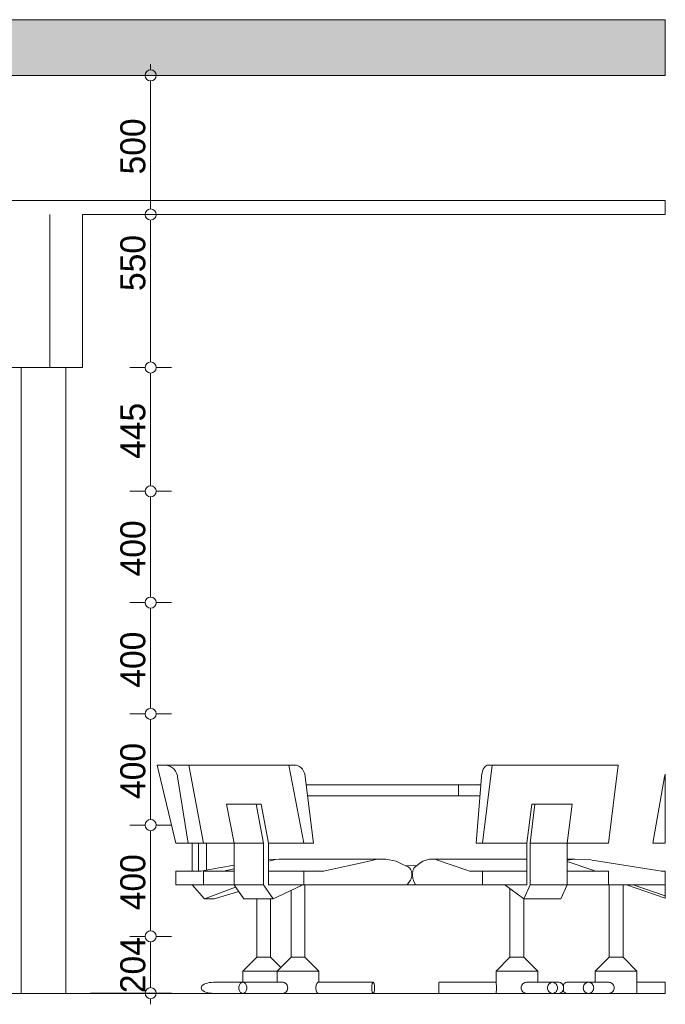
# Model space of a CAD drawing. Header units: millimetres. Extents: x -64206 to 10882, y -2915 to 43929.
# Tile 3 of 6: x -55668 to -53346, y -2196 to 1343. Entities that reach past the tile are written whole.
import ezdxf

# ---------------------------------------------------------------- set-up
doc = ezdxf.new("R2010")
doc.units = ezdxf.units.MM
doc.header["$LTSCALE"] = 50
doc.linetypes.add('B0704', pattern=[7.5, 5, -2.5])
for name, color, linetype in [('doorsnede C-C_6_ 00  Bestaand uit pl gr', 7, 'Continuous'), ('doorsnede C-C_6_ 00  Bestaand uit pl gr Doorsnede-arcering', 7, 'Continuous'), ('doorsnede C-C_6_ 22 C Binnenwanden', 7, 'Continuous'), ('doorsnede C-C_6_ 45 Plafond', 7, 'Continuous'), ('doorsnede C-C_6_ 45 Plafond.BST', 7, 'Continuous'), ('doorsnede C-C_6_ 82 Interieur', 7, 'Continuous'), ('doorsnede C-C_6_ T Maatvoering 1_ 50', 7, 'Continuous')]:
    doc.layers.add(name, color=color, linetype=linetype)
doc.styles.add('GENERATED_STYLE_1', font='swiss.ttf', dxfattribs={"width": 0.96})

msp = doc.modelspace()

# ---------------------------------------------------------------- hatches: boundary and pattern name
at = {"layer": 'doorsnede C-C_6_ 00  Bestaand uit pl gr Doorsnede-arcering', "linetype": 'Continuous', "lineweight": 0}
msp.add_hatch(color=251, dxfattribs=at).paths.add_polyline_path([(-53346.3, 1342.7), (-63577, 1342.7), (-63577, 1142.7), (-53346.3, 1142.7)], flags=0)

# ---------------------------------------------------------------- linework, layer by layer
at = {"layer": 'doorsnede C-C_6_ 00  Bestaand uit pl gr', "color": 2, "linetype": 'Continuous', "lineweight": 0}
for p, q in [((-63201.8, 1342.7), (-53346.3, 1342.7)), ((-53346.3, 1142.7), (-53346.3, 1342.7)), ((-57735.5, 1142.7), (-53346.3, 1142.7)), ((-63201.8, -2157.3), (-53346.3, -2157.3)), ((-63201.8, -2157.3), (-53346.3, -2157.3))]:
    msp.add_line(p, q, dxfattribs=at)
at = {"layer": 'doorsnede C-C_6_ 22 C Binnenwanden', "color": 251, "linetype": 'Continuous', "lineweight": 0}
for p, q in [((-55663.6, -2157.3), (-55663.6, 92.7)), ((-55502.4, 92.7), (-55502.4, -2157.3))]:
    msp.add_line(p, q, dxfattribs=at)
at = {"layer": 'doorsnede C-C_6_ 45 Plafond', "color": 2, "linetype": 'Continuous', "lineweight": 0}
for p, q in [((-55559.5, 92.7), (-55559.5, 642.7)), ((-55559.4, 92.7), (-55559.4, 642.7)), ((-55442.7, 92.7), (-55442.7, 642.7)), ((-61628.8, 92.7), (-55559.5, 92.7)), ((-55559.4, 92.7), (-55442.7, 92.7))]:
    msp.add_line(p, q, dxfattribs=at)
at = {"layer": 'doorsnede C-C_6_ 45 Plafond.BST', "color": 2, "linetype": 'Continuous', "lineweight": 0}
for p, q in [((-63201.8, 692.7), (-53398.9, 692.7)), ((-53398.9, 692.7), (-53346.3, 692.7)), ((-53346.3, 642.7), (-53346.3, 692.7)), ((-55442.7, 642.7), (-53398.9, 642.7)), ((-53398.9, 642.7), (-53346.3, 642.7))]:
    msp.add_line(p, q, dxfattribs=at)
at = {"layer": 'doorsnede C-C_6_ 82 Interieur', "color": 251, "linetype": 'Continuous', "lineweight": 0}
for p, q in [((-54160.1, 1343.1), (-54159.9, 1342.7)), ((-53955.3, 1343.1), (-53955.2, 1342.7)), ((-53346.3, 1342.7), (-53346.3, 1343.1)), ((-55173.9, -1337.3), (-55107.1, -1617.3)), ((-55173.5, -1337.3), (-55173.9, -1337.3)), ((-55144.4, -1337.3), (-55173.5, -1337.3)), ((-55140.6, -1337.2), (-55144.4, -1337.3)), ((-55132.9, -1338.7), (-55140.6, -1337.2)), ((-55140.6, -1337.2), (-55060, -1337.2)), ((-55125.6, -1341.7), (-55132.9, -1338.7)), ((-55118.8, -1346.1), (-55125.6, -1341.7)), ((-55060, -1337.3), (-55006.8, -1617.3)), ((-54975.6, -1337.3), (-55060, -1337.3)), ((-55038.6, -1337.3), (-55038.7, -1337.2)), ((-55033.5, -1337.2), (-55036.5, -1337.3)), ((-54699.9, -1337.3), (-54975.6, -1337.3)), ((-54699.9, -1337.3), (-54646.8, -1617.3)), ((-54699.5, -1337.3), (-54699.9, -1337.3)), ((-54676.4, -1337.3), (-54699.5, -1337.3)), ((-54673.4, -1337.2), (-54676.4, -1337.3)), ((-54667.3, -1338.7), (-54673.4, -1337.2)), ((-54661.5, -1341.7), (-54667.3, -1338.7)), ((-54656.1, -1346.1), (-54661.5, -1341.7)), ((-53969.5, -1337.3), (-54003.9, -1617.3)), ((-53997.8, -1346.1), (-53994.3, -1341.7)), ((-53994.3, -1341.7), (-53990.6, -1338.7)), ((-53990.6, -1338.7), (-53986.6, -1337.2)), ((-53986.6, -1337.2), (-53984.7, -1337.3)), ((-53984.7, -1337.3), (-53969.7, -1337.3)), ((-53969.7, -1337.3), (-53969.5, -1337.3)), ((-53516.2, -1337.3), (-53969.5, -1337.3)), ((-53516.2, -1337.3), (-53550.5, -1617.3)), ((-53533.3, -1337.2), (-53531.3, -1337.3)), ((-55112.8, -1351.7), (-55118.8, -1346.1)), ((-55107.8, -1358.4), (-55112.8, -1351.7)), ((-55103.9, -1365.9), (-55107.8, -1358.4)), ((-55101.2, -1374.2), (-55103.9, -1365.9)), ((-55100.5, -1378.5), (-55101.2, -1374.2)), ((-55062.5, -1617.3), (-55100.5, -1378.5)), ((-54651.3, -1351.7), (-54656.1, -1346.1)), ((-54647.3, -1358.4), (-54651.3, -1351.7)), ((-54644.2, -1365.9), (-54647.3, -1358.4)), ((-54642.1, -1374.2), (-54644.2, -1365.9)), ((-54641.6, -1378.5), (-54642.1, -1374.2)), ((-54611.4, -1617.3), (-54641.6, -1378.5)), ((-54026.8, -1617.3), (-54007.2, -1378.5)), ((-54007.2, -1378.5), (-54006.9, -1374.2)), ((-54006.9, -1374.2), (-54005.5, -1365.9)), ((-54005.5, -1365.9), (-54003.5, -1358.4)), ((-54003.5, -1358.4), (-54000.9, -1351.7)), ((-54000.9, -1351.7), (-53997.8, -1346.1)), ((-53391.1, -1617.3), (-53349, -1378.5)), ((-53349, -1378.5), (-53348.2, -1374.2)), ((-53348.2, -1374.2), (-53346.3, -1368.9)), ((-53346.3, -1374.2), (-53346.3, -1368.9)), ((-53346.3, -1378.5), (-53346.3, -1374.2)), ((-53346.3, -1617.3), (-53346.3, -1378.5)), ((-54637.9, -1407.3), (-54635.5, -1407.3)), ((-54635.5, -1407.3), (-54579, -1407.3)), ((-54579, -1407.3), (-54515.9, -1407.3)), ((-54515.9, -1407.3), (-54447.2, -1407.3)), ((-54447.2, -1407.3), (-54374.1, -1407.3)), ((-54374.1, -1407.3), (-54297.8, -1407.3)), ((-54297.8, -1407.3), (-54290.5, -1407.3)), ((-54290.5, -1407.3), (-54219.7, -1407.3)), ((-54219.7, -1407.3), (-54141, -1407.3)), ((-54141, -1407.3), (-54093.9, -1407.3)), ((-54093.9, -1407.3), (-54090.3, -1407.3)), ((-54090.3, -1407.3), (-54051.5, -1407.3)), ((-54090.3, -1447.3), (-54090.3, -1407.3)), ((-54051.5, -1407.3), (-54009.6, -1407.3)), ((-54632.9, -1447.3), (-54579, -1447.3)), ((-54579, -1447.3), (-54515.9, -1447.3)), ((-54515.9, -1447.3), (-54447.2, -1447.3)), ((-54447.2, -1447.3), (-54374.1, -1447.3)), ((-54374.1, -1447.3), (-54297.8, -1447.3)), ((-54297.8, -1447.3), (-54290.5, -1447.3)), ((-54290.5, -1447.3), (-54219.7, -1447.3)), ((-54219.7, -1447.3), (-54141, -1447.3)), ((-54141, -1447.3), (-54093.9, -1447.3)), ((-54093.9, -1447.3), (-54090.3, -1447.3)), ((-54090.3, -1447.3), (-54051.5, -1447.3)), ((-54051.5, -1447.3), (-54012.9, -1447.3)), ((-54924, -1477.3), (-54897.5, -1617.3)), ((-54818.1, -1477.3), (-54924, -1477.3)), ((-54800.4, -1477.3), (-54818.1, -1477.3)), ((-54818.1, -1477.3), (-54791.6, -1617.3)), ((-54773.9, -1617.3), (-54800.4, -1477.3)), ((-53843.9, -1617.3), (-53826.7, -1477.3)), ((-53815.2, -1477.3), (-53832.4, -1617.3)), ((-53826.7, -1477.3), (-53815.2, -1477.3)), ((-53681.9, -1477.3), (-53815.2, -1477.3)), ((-53681.9, -1477.3), (-53699.1, -1617.3)), ((-55107.1, -1617.3), (-55062.5, -1617.3)), ((-55062.5, -1617.3), (-55006.8, -1617.3)), ((-55047.6, -1617.3), (-55047.6, -1717.3)), ((-55025.4, -1717.3), (-55025.4, -1617.3)), ((-54897.5, -1617.3), (-55006.8, -1617.3)), ((-54996.5, -1713.5), (-54996.5, -1617.3)), ((-54897.5, -1617.3), (-54897.5, -1767.3)), ((-54791.6, -1617.3), (-54897.5, -1617.3)), ((-54791.6, -1617.3), (-54791.6, -1767.3)), ((-54646.8, -1617.3), (-54773.9, -1617.3)), ((-54773.9, -1767.3), (-54773.9, -1617.3)), ((-54646.8, -1617.3), (-54611.4, -1617.3)), ((-54003.9, -1617.3), (-54026.8, -1617.3)), ((-53843.9, -1617.3), (-54003.9, -1617.3)), ((-53843.9, -1767.3), (-53843.9, -1617.3)), ((-53832.4, -1617.3), (-53832.4, -1767.3)), ((-53699.1, -1617.3), (-53832.4, -1617.3)), ((-53550.5, -1617.3), (-53699.1, -1617.3)), ((-53699.1, -1617.3), (-53699.1, -1767.3)), ((-53391.1, -1617.3), (-53346.3, -1617.3)), ((-54897.5, -1696.4), (-55004.5, -1714.9)), ((-54735.6, -1674.2), (-54773.9, -1675.4)), ((-54756.6, -1678.3), (-54773.9, -1682)), ((-54748.7, -1675.6), (-54756.6, -1678.3)), ((-54711.5, -1674.2), (-54748.7, -1675.6)), ((-54731, -1674.9), (-54735.6, -1674.2)), ((-54735.6, -1674.2), (-54711.5, -1674.2)), ((-54351.5, -1674.2), (-54711.5, -1674.2)), ((-54422.4, -1683.9), (-54565.2, -1714.9)), ((-54396.6, -1678.3), (-54422.4, -1683.9)), ((-54388.6, -1675.6), (-54396.6, -1678.3)), ((-54351.5, -1674.2), (-54388.6, -1675.6)), ((-54314.7, -1681.9), (-54351.5, -1674.2)), ((-54297.1, -1690.2), (-54314.7, -1681.9)), ((-54272.2, -1701.9), (-54297.1, -1690.2)), ((-54239.4, -1696.9), (-54278.4, -1699)), ((-54246.2, -1701.9), (-54230.1, -1690.2)), ((-54230.1, -1690.2), (-54218.7, -1681.9)), ((-54218.7, -1681.9), (-54194.9, -1674.2)), ((-54194.9, -1674.2), (-54171.1, -1675.6)), ((-53843.9, -1674.2), (-54194.9, -1674.2)), ((-54171.1, -1675.6), (-54170.8, -1675.6)), ((-54170.8, -1675.6), (-54165.7, -1678.3)), ((-54165.7, -1678.3), (-54056.6, -1714.9)), ((-53699.1, -1678.2), (-53672, -1674.2)), ((-53699.1, -1674.2), (-53672, -1674.2)), ((-53699.1, -1682.8), (-53603.3, -1714.9)), ((-53672, -1674.2), (-53620.2, -1675.6)), ((-53620.2, -1675.6), (-53609.2, -1678.3)), ((-53609.2, -1678.3), (-53374, -1714.9)), ((-55031.6, -1717.3), (-55107.1, -1717.3)), ((-55107.1, -1717.3), (-55107.1, -1767.3)), ((-55016, -1717.3), (-55031.6, -1717.3)), ((-55004.5, -1714.9), (-55016, -1717.3)), ((-55006.8, -1717.3), (-55006.8, -1767.3)), ((-54897.5, -1717.3), (-55006.8, -1717.3)), ((-54925.3, -1714.9), (-54934.5, -1717.3)), ((-54897.5, -1708.9), (-54925.3, -1714.9)), ((-54646.8, -1717.3), (-54773.9, -1717.3)), ((-54586.8, -1717.3), (-54646.8, -1717.3)), ((-54646.8, -1717.3), (-54646.8, -1767.3)), ((-54574.4, -1717.3), (-54586.8, -1717.3)), ((-54565.2, -1714.9), (-54574.4, -1717.3)), ((-54271.6, -1702.1), (-54272.2, -1701.9)), ((-54268.2, -1704.3), (-54271.6, -1702.1)), ((-54265.2, -1707.3), (-54268.2, -1704.3)), ((-54262.5, -1711), (-54265.2, -1707.3)), ((-54260.4, -1715.3), (-54262.5, -1711)), ((-54258.8, -1720.1), (-54260.4, -1715.3)), ((-54257.9, -1725.1), (-54258.8, -1720.1)), ((-54257.6, -1730.4), (-54257.9, -1725.1)), ((-54257.9, -1735.6), (-54257.6, -1730.4)), ((-54255.6, -1730.4), (-54255.4, -1725.1)), ((-54255.4, -1735.6), (-54255.6, -1730.4)), ((-54255.4, -1725.1), (-54254.8, -1720.1)), ((-54254.8, -1720.1), (-54253.8, -1715.3)), ((-54253.8, -1715.3), (-54252.4, -1711)), ((-54252.4, -1711), (-54250.7, -1707.3)), ((-54250.7, -1707.3), (-54248.7, -1704.3)), ((-54248.7, -1704.3), (-54246.5, -1702.1)), ((-54246.5, -1702.1), (-54246.2, -1701.9)), ((-54056.6, -1714.9), (-54050.7, -1717.3)), ((-54050.7, -1717.3), (-54042.7, -1717.3)), ((-54042.7, -1717.3), (-54003.9, -1717.3)), ((-54003.9, -1717.3), (-54003.9, -1767.3)), ((-53843.8, -1717.3), (-54003.9, -1717.3)), ((-53550.5, -1717.3), (-53699.1, -1717.3)), ((-53603.3, -1714.9), (-53597.3, -1717.3)), ((-53550.5, -1717.3), (-53550.5, -1767.3)), ((-53374, -1714.9), (-53361.3, -1717.3)), ((-53361.3, -1717.3), (-53346.3, -1717.3)), ((-53346.3, -1767.3), (-53346.3, -1717.3)), ((-55107.1, -1767.3), (-55006.8, -1767.3)), ((-55047.6, -1767.3), (-55003.1, -1817.3)), ((-54897.5, -1767.3), (-55006.8, -1767.3)), ((-54897.5, -1767.3), (-54889.9, -1778)), ((-54791.6, -1767.3), (-54897.5, -1767.3)), ((-54791.6, -1767.3), (-54756.1, -1817.3)), ((-54646.8, -1767.3), (-54773.9, -1767.3)), ((-54677.4, -1780.2), (-54649.9, -1767.3)), ((-54646.8, -1767.3), (-54422.4, -1767.3)), ((-54642.6, -2027.3), (-54642.6, -1767.3)), ((-54422.4, -1767.3), (-54275, -1767.3)), ((-54275, -1767.3), (-54263.9, -1751.6)), ((-54275, -1767.3), (-54244.4, -1767.3)), ((-54263.9, -1751.6), (-54262.5, -1749.7)), ((-54262.5, -1749.7), (-54260.4, -1745.4)), ((-54260.4, -1745.4), (-54258.8, -1740.7)), ((-54258.8, -1740.7), (-54257.9, -1735.6)), ((-54254.8, -1740.7), (-54255.4, -1735.6)), ((-54253.8, -1745.4), (-54254.8, -1740.7)), ((-54252.4, -1749.7), (-54253.8, -1745.4)), ((-54251.5, -1751.6), (-54252.4, -1749.7)), ((-54244.4, -1767.3), (-54251.5, -1751.6)), ((-54171.1, -1767.3), (-54244.4, -1767.3)), ((-54003.9, -1767.3), (-54171.1, -1767.3)), ((-53843.9, -1767.3), (-54003.9, -1767.3)), ((-53855.3, -1817.3), (-53924, -1767.3)), ((-53832.4, -1767.3), (-53855.3, -1817.3)), ((-53699.1, -1767.3), (-53832.4, -1767.3)), ((-53699.1, -1767.3), (-53722, -1817.3)), ((-53550.5, -1767.3), (-53699.1, -1767.3)), ((-53346.3, -1767.3), (-53550.5, -1767.3)), ((-53548.2, -2027.3), (-53548.2, -1767.3)), ((-53498.2, -2027.3), (-53498.2, -1767.3)), ((-53346.3, -1814.3), (-53485.8, -1767.3)), ((-53346.3, -1806.3), (-53461.8, -1767.3)), ((-53346.3, -1806.3), (-53346.3, -1767.3)), ((-55003.1, -1817.3), (-54891.6, -1775.5)), ((-54968.4, -1817.3), (-54880.5, -1791.1)), ((-54889.9, -1778), (-54862.1, -1817.3)), ((-54756.1, -1817.3), (-54677.4, -1780.2)), ((-54692.4, -2027.3), (-54692.4, -1787.2)), ((-53905.2, -2027.3), (-53905.2, -1780.9)), ((-55003.1, -1817.3), (-54968.4, -1817.3)), ((-54834.4, -1817.3), (-54862.1, -1817.3)), ((-54756.1, -1817.3), (-54834.4, -1817.3)), ((-54815.8, -2027.3), (-54815.8, -1817.3)), ((-54765.9, -2027.3), (-54765.9, -1817.3)), ((-53855.3, -2027.3), (-53855.3, -1817.3)), ((-53722, -1817.3), (-53855.3, -1817.3)), ((-53346.3, -1814.3), (-53346.3, -1806.3)), ((-54865.7, -2077.3), (-54815.8, -2027.3)), ((-54815.2, -2027.3), (-54815.8, -2027.3)), ((-54813.8, -2027.3), (-54815.2, -2027.3)), ((-54811.8, -2027.3), (-54813.8, -2027.3)), ((-54809.1, -2027.3), (-54811.8, -2027.3)), ((-54805.9, -2027.3), (-54809.1, -2027.3)), ((-54802.2, -2027.3), (-54805.9, -2027.3)), ((-54798.1, -2027.3), (-54802.2, -2027.3)), ((-54793.9, -2027.3), (-54798.1, -2027.3)), ((-54789.5, -2027.3), (-54793.9, -2027.3)), ((-54785.2, -2027.3), (-54789.5, -2027.3)), ((-54781.1, -2027.3), (-54785.2, -2027.3)), ((-54777.2, -2027.3), (-54781.1, -2027.3)), ((-54773.8, -2027.3), (-54777.2, -2027.3)), ((-54770.9, -2027.3), (-54773.8, -2027.3)), ((-54768.6, -2027.3), (-54770.9, -2027.3)), ((-54766.9, -2027.3), (-54768.6, -2027.3)), ((-54766, -2027.3), (-54766.9, -2027.3)), ((-54765.9, -2027.3), (-54766, -2027.3)), ((-54729.1, -2064.1), (-54765.9, -2027.3)), ((-54742.2, -2077.3), (-54692.4, -2027.3)), ((-54691.6, -2027.3), (-54692.4, -2027.3)), ((-54690.1, -2027.3), (-54691.6, -2027.3)), ((-54688, -2027.3), (-54690.1, -2027.3)), ((-54685.2, -2027.3), (-54688, -2027.3)), ((-54681.8, -2027.3), (-54685.2, -2027.3)), ((-54678.1, -2027.3), (-54681.8, -2027.3)), ((-54674, -2027.3), (-54678.1, -2027.3)), ((-54669.7, -2027.3), (-54674, -2027.3)), ((-54665.3, -2027.3), (-54669.7, -2027.3)), ((-54661, -2027.3), (-54665.3, -2027.3)), ((-54656.9, -2027.3), (-54661, -2027.3)), ((-54653.2, -2027.3), (-54656.9, -2027.3)), ((-54649.8, -2027.3), (-54653.2, -2027.3)), ((-54647, -2027.3), (-54649.8, -2027.3)), ((-54644.8, -2027.3), (-54647, -2027.3)), ((-54643.3, -2027.3), (-54644.8, -2027.3)), ((-54642.6, -2027.3), (-54643.3, -2027.3)), ((-54592.7, -2077.3), (-54642.6, -2027.3)), ((-53955.2, -2077.3), (-53905.2, -2027.3)), ((-53905.1, -2027.3), (-53905.2, -2027.3)), ((-53904.1, -2027.3), (-53905.1, -2027.3)), ((-53902.5, -2027.3), (-53904.1, -2027.3)), ((-53900.2, -2027.3), (-53902.5, -2027.3)), ((-53897.2, -2027.3), (-53900.2, -2027.3)), ((-53893.8, -2027.3), (-53897.2, -2027.3)), ((-53889.9, -2027.3), (-53893.8, -2027.3)), ((-53885.8, -2027.3), (-53889.9, -2027.3)), ((-53881.5, -2027.3), (-53885.8, -2027.3)), ((-53877.1, -2027.3), (-53881.5, -2027.3)), ((-53872.8, -2027.3), (-53877.1, -2027.3)), ((-53868.8, -2027.3), (-53872.8, -2027.3)), ((-53865.1, -2027.3), (-53868.8, -2027.3)), ((-53861.9, -2027.3), (-53865.1, -2027.3)), ((-53859.2, -2027.3), (-53861.9, -2027.3)), ((-53857.2, -2027.3), (-53859.2, -2027.3)), ((-53855.9, -2027.3), (-53857.2, -2027.3)), ((-53855.3, -2027.3), (-53855.9, -2027.3)), ((-53805.3, -2077.3), (-53855.3, -2027.3)), ((-53598.2, -2077.3), (-53548.2, -2027.3)), ((-53547.8, -2027.3), (-53548.2, -2027.3)), ((-53546.8, -2027.3), (-53547.8, -2027.3)), ((-53545, -2027.3), (-53546.8, -2027.3)), ((-53542.5, -2027.3), (-53545, -2027.3)), ((-53539.5, -2027.3), (-53542.5, -2027.3)), ((-53536, -2027.3), (-53539.5, -2027.3)), ((-53532.1, -2027.3), (-53536, -2027.3)), ((-53527.9, -2027.3), (-53532.1, -2027.3)), ((-53523.5, -2027.3), (-53527.9, -2027.3)), ((-53519.2, -2027.3), (-53523.5, -2027.3)), ((-53515, -2027.3), (-53519.2, -2027.3)), ((-53511, -2027.3), (-53515, -2027.3)), ((-53507.4, -2027.3), (-53511, -2027.3)), ((-53504.2, -2027.3), (-53507.4, -2027.3)), ((-53501.7, -2027.3), (-53504.2, -2027.3)), ((-53499.8, -2027.3), (-53501.7, -2027.3)), ((-53498.6, -2027.3), (-53499.8, -2027.3)), ((-53498.2, -2027.3), (-53498.6, -2027.3)), ((-53448.2, -2077.3), (-53498.2, -2027.3)), ((-54863.9, -2077.3), (-54865.7, -2077.3)), ((-54865.7, -2117.3), (-54865.7, -2077.3)), ((-54859.9, -2077.3), (-54863.9, -2077.3)), ((-54853.7, -2077.3), (-54859.9, -2077.3)), ((-54845.7, -2077.3), (-54853.7, -2077.3)), ((-54836, -2077.3), (-54845.7, -2077.3)), ((-54824.9, -2077.3), (-54836, -2077.3)), ((-54812.8, -2077.3), (-54824.9, -2077.3)), ((-54800, -2077.3), (-54812.8, -2077.3)), ((-54786.9, -2077.3), (-54800, -2077.3)), ((-54774, -2077.3), (-54786.9, -2077.3)), ((-54761.5, -2077.3), (-54774, -2077.3)), ((-54750, -2077.3), (-54761.5, -2077.3)), ((-54742.2, -2077.3), (-54750, -2077.3)), ((-54739.9, -2077.3), (-54742.2, -2077.3)), ((-54742.2, -2117.3), (-54742.2, -2077.3)), ((-54735.5, -2077.3), (-54739.9, -2077.3)), ((-54729, -2077.3), (-54735.5, -2077.3)), ((-54720.6, -2077.3), (-54729, -2077.3)), ((-54710.6, -2077.3), (-54720.6, -2077.3)), ((-54699.3, -2077.3), (-54710.6, -2077.3)), ((-54687, -2077.3), (-54699.3, -2077.3)), ((-54674.1, -2077.3), (-54687, -2077.3)), ((-54661, -2077.3), (-54674.1, -2077.3)), ((-54648.2, -2077.3), (-54661, -2077.3)), ((-54635.9, -2077.3), (-54648.2, -2077.3)), ((-54624.5, -2077.3), (-54635.9, -2077.3)), ((-54614.5, -2077.3), (-54624.5, -2077.3)), ((-54606.1, -2077.3), (-54614.5, -2077.3)), ((-54599.5, -2077.3), (-54606.1, -2077.3)), ((-54595, -2077.3), (-54599.5, -2077.3)), ((-54592.8, -2077.3), (-54595, -2077.3)), ((-54592.7, -2117.3), (-54592.7, -2077.3)), ((-53954.7, -2077.3), (-53955.2, -2077.3)), ((-53955.2, -2118.6), (-53955.2, -2077.3)), ((-53951.9, -2077.3), (-53954.7, -2077.3)), ((-53946.9, -2077.3), (-53951.9, -2077.3)), ((-53939.9, -2077.3), (-53946.9, -2077.3)), ((-53931.2, -2077.3), (-53939.9, -2077.3)), ((-53920.8, -2077.3), (-53931.2, -2077.3)), ((-53909.2, -2077.3), (-53920.8, -2077.3)), ((-53896.8, -2077.3), (-53909.2, -2077.3)), ((-53883.8, -2077.3), (-53896.8, -2077.3)), ((-53870.8, -2077.3), (-53883.8, -2077.3)), ((-53858, -2077.3), (-53870.8, -2077.3)), ((-53845.9, -2077.3), (-53858, -2077.3)), ((-53834.8, -2077.3), (-53845.9, -2077.3)), ((-53825.2, -2077.3), (-53834.8, -2077.3)), ((-53817.2, -2077.3), (-53825.2, -2077.3)), ((-53811.1, -2077.3), (-53817.2, -2077.3)), ((-53807.1, -2077.3), (-53811.1, -2077.3)), ((-53805.3, -2077.3), (-53807.1, -2077.3)), ((-53805.3, -2117.3), (-53805.3, -2077.3)), ((-53597.2, -2077.3), (-53598.2, -2077.3)), ((-53598.2, -2117.3), (-53598.2, -2077.3)), ((-53594, -2077.3), (-53597.2, -2077.3)), ((-53588.6, -2077.3), (-53594, -2077.3)), ((-53581.3, -2077.3), (-53588.6, -2077.3)), ((-53572.2, -2077.3), (-53581.3, -2077.3)), ((-53561.6, -2077.3), (-53572.2, -2077.3)), ((-53549.8, -2077.3), (-53561.6, -2077.3)), ((-53537.2, -2077.3), (-53549.8, -2077.3)), ((-53524.2, -2077.3), (-53537.2, -2077.3)), ((-53511.2, -2077.3), (-53524.2, -2077.3)), ((-53498.5, -2077.3), (-53511.2, -2077.3)), ((-53486.6, -2077.3), (-53498.5, -2077.3)), ((-53475.8, -2077.3), (-53486.6, -2077.3)), ((-53466.4, -2077.3), (-53475.8, -2077.3)), ((-53458.8, -2077.3), (-53466.4, -2077.3)), ((-53453.1, -2077.3), (-53458.8, -2077.3)), ((-53449.5, -2077.3), (-53453.1, -2077.3)), ((-53448.2, -2077.3), (-53449.5, -2077.3)), ((-53448.2, -2122.1), (-53448.2, -2077.3)), ((-54999.6, -2121.9), (-55005.1, -2124.4)), ((-54993.4, -2119.9), (-54999.6, -2121.9)), ((-54986.4, -2118.5), (-54993.4, -2119.9)), ((-54979, -2117.6), (-54986.4, -2118.5)), ((-54971.3, -2117.3), (-54979, -2117.6)), ((-54865.8, -2117.3), (-54971.3, -2117.3)), ((-54876.6, -2124.4), (-54874.8, -2121.9)), ((-54874.8, -2121.9), (-54872.8, -2119.9)), ((-54872.8, -2119.9), (-54870.6, -2118.5)), ((-54870.6, -2118.5), (-54868.2, -2117.6)), ((-54868.2, -2117.6), (-54865.8, -2117.3)), ((-54865.8, -2117.3), (-54863.3, -2117.6)), ((-54783.6, -2117.3), (-54865.8, -2117.3)), ((-54863.3, -2117.6), (-54860.9, -2118.5)), ((-54860.9, -2118.5), (-54858.7, -2119.9)), ((-54858.7, -2119.9), (-54856.7, -2121.9)), ((-54856.7, -2121.9), (-54854.9, -2124.4)), ((-54720.6, -2117.3), (-54783.6, -2117.3)), ((-54720.6, -2117.3), (-54718.1, -2117.6)), ((-54718.1, -2117.6), (-54715.5, -2118.5)), ((-54715.5, -2118.5), (-54713, -2119.9)), ((-54713, -2119.9), (-54710.7, -2121.9)), ((-54710.7, -2121.9), (-54708.6, -2124.4)), ((-54600.6, -2124.4), (-54599.5, -2121.9)), ((-54599.5, -2121.9), (-54598.3, -2119.9)), ((-54598.3, -2119.9), (-54597.1, -2118.5)), ((-54597.1, -2118.5), (-54596, -2117.6)), ((-54596, -2117.6), (-54595, -2117.3)), ((-54595, -2117.3), (-54397.1, -2117.3)), ((-54401.1, -2124.4), (-54400.5, -2121.9)), ((-54400.5, -2121.9), (-54399.7, -2119.9)), ((-54399.7, -2119.9), (-54398.9, -2118.5)), ((-54398.9, -2118.5), (-54398, -2117.6)), ((-54398, -2117.6), (-54397.1, -2117.3)), ((-54397.1, -2117.3), (-54396.2, -2117.6)), ((-54396.2, -2117.6), (-54395.3, -2118.5)), ((-54395.3, -2118.5), (-54394.5, -2119.9)), ((-54394.5, -2119.9), (-54393.8, -2121.9)), ((-54393.8, -2121.9), (-54393.1, -2124.4)), ((-54160.6, -2121.9), (-54160.7, -2124.4)), ((-54160.4, -2119.9), (-54160.6, -2121.9)), ((-54160.3, -2118.5), (-54160.4, -2119.9)), ((-54160.2, -2118.2), (-54160.3, -2118.5)), ((-54160.1, -2117.6), (-54160.2, -2118.2)), ((-54159.9, -2117.3), (-54160.1, -2117.6)), ((-54040.1, -2117.3), (-54159.9, -2117.3)), ((-53955.2, -2117.3), (-54040.1, -2117.3)), ((-53955.2, -2117.3), (-53955.3, -2117.6)), ((-53955.3, -2117.6), (-53955.2, -2118.5)), ((-53955.2, -2118.5), (-53955, -2119.9)), ((-53955, -2119.9), (-53954.7, -2121.9)), ((-53954.7, -2121.9), (-53954.7, -2122.1)), ((-53954.7, -2122.1), (-53954.3, -2124.4)), ((-53860.2, -2124.4), (-53857.8, -2121.9)), ((-53857.8, -2121.9), (-53855.1, -2119.9)), ((-53855.1, -2119.9), (-53852.1, -2118.5)), ((-53852.1, -2118.5), (-53849, -2117.6)), ((-53849, -2117.6), (-53845.9, -2117.3)), ((-53845.9, -2117.3), (-53752, -2117.3)), ((-53765.6, -2124.4), (-53763.4, -2121.9)), ((-53763.4, -2121.9), (-53760.9, -2119.9)), ((-53760.9, -2119.9), (-53758.1, -2118.5)), ((-53758.1, -2118.5), (-53755.1, -2117.6)), ((-53755.1, -2117.6), (-53752, -2117.3)), ((-53752, -2117.3), (-53728.9, -2117.3)), ((-53752, -2117.3), (-53748.9, -2117.6)), ((-53748.9, -2117.6), (-53745.9, -2118.5)), ((-53745.9, -2118.5), (-53743.1, -2119.9)), ((-53743.1, -2119.9), (-53740.6, -2121.9)), ((-53740.6, -2121.9), (-53738.4, -2124.4)), ((-53725.9, -2117.6), (-53728.9, -2117.3)), ((-53723.1, -2118.5), (-53725.9, -2117.6)), ((-53720.4, -2119.9), (-53723.1, -2118.5)), ((-53718, -2121.9), (-53720.4, -2119.9)), ((-53716, -2124.4), (-53718, -2121.9)), ((-53710, -2121.9), (-53711.9, -2124.4)), ((-53707.8, -2119.9), (-53710, -2121.9)), ((-53705.3, -2118.5), (-53707.8, -2119.9)), ((-53702.7, -2117.6), (-53705.3, -2118.5)), ((-53700, -2117.3), (-53702.7, -2117.6)), ((-53622.7, -2117.3), (-53700, -2117.3)), ((-53637, -2124.4), (-53634.7, -2121.9)), ((-53634.7, -2121.9), (-53632, -2119.9)), ((-53632, -2119.9), (-53629.1, -2118.5)), ((-53629.1, -2118.5), (-53625.9, -2117.6)), ((-53625.9, -2117.6), (-53622.7, -2117.3)), ((-53622.7, -2117.3), (-53619.5, -2117.6)), ((-53549.8, -2117.3), (-53622.7, -2117.3)), ((-53619.5, -2117.6), (-53616.3, -2118.5)), ((-53616.3, -2118.5), (-53613.4, -2119.9)), ((-53613.4, -2119.9), (-53610.7, -2121.9)), ((-53610.7, -2121.9), (-53608.4, -2124.4)), ((-53549.8, -2117.3), (-53546.5, -2117.6)), ((-53546.5, -2117.6), (-53543.3, -2118.5)), ((-53543.3, -2118.5), (-53540.2, -2119.9)), ((-53540.2, -2119.9), (-53537.4, -2121.9)), ((-53537.4, -2121.9), (-53534.9, -2124.4)), ((-53448.2, -2117.3), (-53346.3, -2117.3)), ((-53448.2, -2121.9), (-53448.2, -2121.7)), ((-53448.2, -2122.1), (-53448.2, -2121.9)), ((-53448.2, -2124.4), (-53448.2, -2122.1)), ((-53346.3, -2117.6), (-53346.3, -2117.3)), ((-53346.3, -2118.5), (-53346.3, -2117.6)), ((-53346.3, -2119.9), (-53346.3, -2118.5)), ((-53346.3, -2121.9), (-53346.3, -2119.9)), ((-53346.3, -2124.4), (-53346.3, -2121.9)), ((-55014.7, -2133.8), (-55015.4, -2137.3)), ((-55015.4, -2137.3), (-55014.7, -2140.7)), ((-55012.7, -2130.4), (-55014.7, -2133.8)), ((-55014.7, -2140.7), (-55012.7, -2144.1)), ((-55009.5, -2127.3), (-55012.7, -2130.4)), ((-55012.7, -2144.1), (-55009.5, -2147.3)), ((-55005.1, -2124.4), (-55009.5, -2127.3)), ((-55009.5, -2147.3), (-55005.1, -2150.1)), ((-55005.1, -2150.1), (-54999.6, -2152.6)), ((-54999.6, -2152.6), (-54993.4, -2154.6)), ((-54993.4, -2154.6), (-54986.4, -2156)), ((-54986.4, -2156), (-54979, -2156.9)), ((-54979, -2156.9), (-54971.3, -2157.3)), ((-54879.9, -2137.3), (-54879.7, -2133.8)), ((-54879.7, -2140.7), (-54879.9, -2137.3)), ((-54879.7, -2133.8), (-54879, -2130.4)), ((-54879, -2144.1), (-54879.7, -2140.7)), ((-54879, -2130.4), (-54878, -2127.3)), ((-54878, -2147.3), (-54879, -2144.1)), ((-54878, -2127.3), (-54876.6, -2124.4)), ((-54876.6, -2150.1), (-54878, -2147.3)), ((-54874.8, -2152.6), (-54876.6, -2150.1)), ((-54872.8, -2154.6), (-54874.8, -2152.6)), ((-54870.6, -2156), (-54872.8, -2154.6)), ((-54868.2, -2156.9), (-54870.6, -2156)), ((-54865.8, -2157.3), (-54868.2, -2156.9)), ((-54863.3, -2156.9), (-54865.8, -2157.3)), ((-54860.9, -2156), (-54863.3, -2156.9)), ((-54858.7, -2154.6), (-54860.9, -2156)), ((-54856.7, -2152.6), (-54858.7, -2154.6)), ((-54854.9, -2150.1), (-54856.7, -2152.6)), ((-54854.9, -2124.4), (-54853.5, -2127.3)), ((-54853.5, -2147.3), (-54854.9, -2150.1)), ((-54853.5, -2127.3), (-54852.5, -2130.4)), ((-54852.5, -2144.1), (-54853.5, -2147.3)), ((-54852.5, -2130.4), (-54851.9, -2133.8)), ((-54851.9, -2140.7), (-54852.5, -2144.1)), ((-54851.9, -2133.8), (-54851.6, -2137.3)), ((-54851.6, -2137.3), (-54851.9, -2140.7)), ((-54718.1, -2156.9), (-54720.6, -2157.3)), ((-54715.5, -2156), (-54718.1, -2156.9)), ((-54713, -2154.6), (-54715.5, -2156)), ((-54710.7, -2152.6), (-54713, -2154.6)), ((-54708.6, -2150.1), (-54710.7, -2152.6)), ((-54708.6, -2124.4), (-54706.9, -2127.3)), ((-54706.9, -2147.3), (-54708.6, -2150.1)), ((-54706.9, -2127.3), (-54705.6, -2130.4)), ((-54705.6, -2144.1), (-54706.9, -2147.3)), ((-54705.6, -2130.4), (-54704.8, -2133.8)), ((-54704.8, -2140.7), (-54705.6, -2144.1)), ((-54704.8, -2133.8), (-54704.5, -2137.3)), ((-54704.5, -2137.3), (-54704.8, -2140.7)), ((-54602.9, -2137.3), (-54602.7, -2133.8)), ((-54602.7, -2140.7), (-54602.9, -2137.3)), ((-54602.7, -2133.8), (-54602.2, -2130.4)), ((-54602.2, -2144.1), (-54602.7, -2140.7)), ((-54602.2, -2130.4), (-54601.5, -2127.3)), ((-54601.5, -2147.3), (-54602.2, -2144.1)), ((-54601.5, -2127.3), (-54600.6, -2124.4)), ((-54600.6, -2150.1), (-54601.5, -2147.3)), ((-54599.5, -2152.6), (-54600.6, -2150.1)), ((-54598.3, -2154.6), (-54599.5, -2152.6)), ((-54597.1, -2156), (-54598.3, -2154.6)), ((-54596, -2156.9), (-54597.1, -2156)), ((-54595, -2157.3), (-54596, -2156.9)), ((-54402.3, -2137.3), (-54402.2, -2133.8)), ((-54402.2, -2140.7), (-54402.3, -2137.3)), ((-54402.2, -2133.8), (-54402, -2130.4)), ((-54402, -2144.1), (-54402.2, -2140.7)), ((-54402, -2130.4), (-54401.6, -2127.3)), ((-54401.6, -2147.3), (-54402, -2144.1)), ((-54401.6, -2127.3), (-54401.1, -2124.4)), ((-54401.1, -2150.1), (-54401.6, -2147.3)), ((-54400.5, -2152.6), (-54401.1, -2150.1)), ((-54399.7, -2154.6), (-54400.5, -2152.6)), ((-54398.9, -2156), (-54399.7, -2154.6)), ((-54398, -2156.9), (-54398.9, -2156)), ((-54397.1, -2157.3), (-54398, -2156.9)), ((-54396.2, -2156.9), (-54397.1, -2157.3)), ((-54395.3, -2156), (-54396.2, -2156.9)), ((-54394.5, -2154.6), (-54395.3, -2156)), ((-54393.8, -2152.6), (-54394.5, -2154.6)), ((-54393.1, -2150.1), (-54393.8, -2152.6)), ((-54393.1, -2124.4), (-54392.6, -2127.3)), ((-54392.6, -2147.3), (-54393.1, -2150.1)), ((-54392.6, -2127.3), (-54392.2, -2130.4)), ((-54392.2, -2144.1), (-54392.6, -2147.3)), ((-54392.2, -2130.4), (-54392, -2133.8)), ((-54392, -2140.7), (-54392.2, -2144.1)), ((-54392, -2133.8), (-54391.9, -2137.3)), ((-54391.9, -2137.3), (-54392, -2140.7)), ((-54160.8, -2130.4), (-54160.9, -2133.8)), ((-54160.9, -2133.8), (-54160.9, -2137.3)), ((-54160.9, -2137.3), (-54160.9, -2140.7)), ((-54160.9, -2140.7), (-54160.8, -2144.1)), ((-54160.7, -2124.4), (-54160.8, -2127.3)), ((-54160.8, -2127.3), (-54160.8, -2130.4)), ((-54160.8, -2144.1), (-54160.8, -2147.3)), ((-54160.8, -2147.3), (-54160.7, -2150.1)), ((-54160.7, -2150.1), (-54160.6, -2152.6)), ((-54160.6, -2152.6), (-54160.4, -2154.6)), ((-54160.4, -2154.6), (-54160.3, -2156)), ((-54160.3, -2156), (-54160.2, -2156.3)), ((-54160.2, -2156.3), (-54160.1, -2156.9)), ((-54160.1, -2156.9), (-54159.9, -2157.3)), ((-53955.2, -2156), (-53955.3, -2156.9)), ((-53955.3, -2156.9), (-53955.2, -2157.3)), ((-53955, -2154.6), (-53955.2, -2156)), ((-53955.2, -2157.3), (-53955.2, -2155.9)), ((-53954.7, -2152.6), (-53955, -2154.6)), ((-53954.3, -2150.1), (-53954.7, -2152.4)), ((-53954.7, -2152.4), (-53954.7, -2152.6)), ((-53954.3, -2124.4), (-53954, -2127.3)), ((-53954, -2147.3), (-53954.3, -2150.1)), ((-53954, -2127.3), (-53953.7, -2130.4)), ((-53953.7, -2144.1), (-53954, -2147.3)), ((-53953.7, -2130.4), (-53953.5, -2133.8)), ((-53953.5, -2140.7), (-53953.7, -2144.1)), ((-53953.5, -2133.8), (-53953.4, -2137.3)), ((-53953.4, -2137.3), (-53953.5, -2140.7)), ((-53864.9, -2137.3), (-53864.6, -2133.8)), ((-53864.6, -2140.7), (-53864.9, -2137.3)), ((-53864.6, -2133.8), (-53863.7, -2130.4)), ((-53863.7, -2144.1), (-53864.6, -2140.7)), ((-53863.7, -2130.4), (-53862.2, -2127.3)), ((-53862.2, -2147.3), (-53863.7, -2144.1)), ((-53862.2, -2127.3), (-53860.2, -2124.4)), ((-53860.2, -2150.1), (-53862.2, -2147.3)), ((-53857.8, -2152.6), (-53860.2, -2150.1)), ((-53855.1, -2154.6), (-53857.8, -2152.6)), ((-53852.1, -2156), (-53855.1, -2154.6)), ((-53849, -2156.9), (-53852.1, -2156)), ((-53845.9, -2157.3), (-53849, -2156.9)), ((-53769.8, -2137.3), (-53769.5, -2133.8)), ((-53769.5, -2140.7), (-53769.8, -2137.3)), ((-53769.5, -2133.8), (-53768.7, -2130.4)), ((-53768.7, -2144.1), (-53769.5, -2140.7)), ((-53768.7, -2130.4), (-53767.4, -2127.3)), ((-53767.4, -2147.3), (-53768.7, -2144.1)), ((-53767.4, -2127.3), (-53765.6, -2124.4)), ((-53765.6, -2150.1), (-53767.4, -2147.3)), ((-53763.4, -2152.6), (-53765.6, -2150.1)), ((-53760.9, -2154.6), (-53763.4, -2152.6)), ((-53758.1, -2156), (-53760.9, -2154.6)), ((-53755.1, -2156.9), (-53758.1, -2156)), ((-53752, -2157.3), (-53755.1, -2156.9)), ((-53748.9, -2156.9), (-53752, -2157.3)), ((-53745.9, -2156), (-53748.9, -2156.9)), ((-53743.1, -2154.6), (-53745.9, -2156)), ((-53740.6, -2152.6), (-53743.1, -2154.6)), ((-53738.4, -2150.1), (-53740.6, -2152.6)), ((-53738.4, -2124.4), (-53736.6, -2127.3)), ((-53736.6, -2147.3), (-53738.4, -2150.1)), ((-53736.6, -2127.3), (-53735.3, -2130.4)), ((-53735.3, -2144.1), (-53736.6, -2147.3)), ((-53735.3, -2130.4), (-53734.5, -2133.8)), ((-53734.5, -2140.7), (-53735.3, -2144.1)), ((-53734.5, -2133.8), (-53734.2, -2137.3)), ((-53734.2, -2137.3), (-53734.5, -2140.7)), ((-53728.9, -2157.3), (-53725.9, -2156.9)), ((-53725.9, -2156.9), (-53723.1, -2156)), ((-53723.1, -2156), (-53720.4, -2154.6)), ((-53720.4, -2154.6), (-53718, -2152.6)), ((-53718, -2152.6), (-53716, -2150.1)), ((-53714.3, -2127.3), (-53716, -2124.4)), ((-53716, -2150.1), (-53714.3, -2147.3)), ((-53713, -2130.4), (-53714.3, -2127.3)), ((-53714.3, -2147.3), (-53713, -2144.1)), ((-53713.5, -2127.3), (-53713.9, -2128.3)), ((-53713.9, -2146.2), (-53713.5, -2147.3)), ((-53711.9, -2124.4), (-53713.5, -2127.3)), ((-53713.5, -2147.3), (-53711.9, -2150.1)), ((-53712.3, -2133.8), (-53713, -2130.4)), ((-53713, -2144.1), (-53712.3, -2140.7)), ((-53712, -2137.3), (-53712.3, -2133.8)), ((-53712.3, -2140.7), (-53712, -2137.3)), ((-53711.9, -2150.1), (-53710, -2152.6)), ((-53710, -2152.6), (-53707.8, -2154.6)), ((-53707.8, -2154.6), (-53705.3, -2156)), ((-53705.3, -2156), (-53702.7, -2156.9)), ((-53702.7, -2156.9), (-53700, -2157.3)), ((-53641.4, -2137.3), (-53641.1, -2133.8)), ((-53641.1, -2140.7), (-53641.4, -2137.3)), ((-53641.1, -2133.8), (-53640.3, -2130.4)), ((-53640.3, -2144.1), (-53641.1, -2140.7)), ((-53640.3, -2130.4), (-53638.9, -2127.3)), ((-53638.9, -2147.3), (-53640.3, -2144.1)), ((-53638.9, -2127.3), (-53637, -2124.4)), ((-53637, -2150.1), (-53638.9, -2147.3)), ((-53634.7, -2152.6), (-53637, -2150.1)), ((-53632, -2154.6), (-53634.7, -2152.6)), ((-53629.1, -2156), (-53632, -2154.6)), ((-53625.9, -2156.9), (-53629.1, -2156)), ((-53622.7, -2157.3), (-53625.9, -2156.9)), ((-53619.5, -2156.9), (-53622.7, -2157.3)), ((-53616.3, -2156), (-53619.5, -2156.9)), ((-53613.4, -2154.6), (-53616.3, -2156)), ((-53610.7, -2152.6), (-53613.4, -2154.6)), ((-53608.4, -2150.1), (-53610.7, -2152.6)), ((-53608.4, -2124.4), (-53606.5, -2127.3)), ((-53606.5, -2147.3), (-53608.4, -2150.1)), ((-53606.5, -2127.3), (-53605.1, -2130.4)), ((-53605.1, -2144.1), (-53606.5, -2147.3)), ((-53605.1, -2130.4), (-53604.3, -2133.8)), ((-53604.3, -2140.7), (-53605.1, -2144.1)), ((-53604.3, -2133.8), (-53604, -2137.3)), ((-53604, -2137.3), (-53604.3, -2140.7)), ((-53546.5, -2156.9), (-53549.8, -2157.3)), ((-53543.3, -2156), (-53546.5, -2156.9)), ((-53540.2, -2154.6), (-53543.3, -2156)), ((-53537.4, -2152.6), (-53540.2, -2154.6)), ((-53534.9, -2150.1), (-53537.4, -2152.6)), ((-53534.9, -2124.4), (-53532.9, -2127.3)), ((-53532.9, -2147.3), (-53534.9, -2150.1)), ((-53532.9, -2127.3), (-53531.4, -2130.4)), ((-53531.4, -2144.1), (-53532.9, -2147.3)), ((-53531.4, -2130.4), (-53530.5, -2133.8)), ((-53530.5, -2140.7), (-53531.4, -2144.1)), ((-53530.5, -2133.8), (-53530.2, -2137.3)), ((-53530.2, -2137.3), (-53530.5, -2140.7)), ((-53448.6, -2133.8), (-53448.5, -2130.4)), ((-53448.6, -2137.3), (-53448.6, -2133.8)), ((-53448.6, -2140.7), (-53448.6, -2137.3)), ((-53448.5, -2144.1), (-53448.6, -2140.7)), ((-53448.5, -2130.4), (-53448.4, -2127.3)), ((-53448.4, -2147.3), (-53448.5, -2144.1)), ((-53448.4, -2127.3), (-53448.2, -2124.4)), ((-53448.2, -2150.1), (-53448.4, -2147.3)), ((-53448.2, -2152.5), (-53448.2, -2150.1)), ((-53448.2, -2157.3), (-53448.2, -2152.4)), ((-53448.2, -2152.6), (-53448.2, -2152.5)), ((-53448.2, -2152.8), (-53448.2, -2152.6)), ((-53346.3, -2127.3), (-53346.3, -2124.4)), ((-53346.3, -2130.4), (-53346.3, -2127.3)), ((-53346.3, -2133.8), (-53346.3, -2130.4)), ((-53346.3, -2137.3), (-53346.3, -2133.8)), ((-53346.3, -2140.7), (-53346.3, -2137.3)), ((-53346.3, -2144.1), (-53346.3, -2140.7)), ((-53346.3, -2147.3), (-53346.3, -2144.1)), ((-53346.3, -2150.1), (-53346.3, -2147.3)), ((-53346.3, -2152.6), (-53346.3, -2150.1)), ((-53346.3, -2154.6), (-53346.3, -2152.6)), ((-53346.3, -2156), (-53346.3, -2154.6)), ((-53346.3, -2156.9), (-53346.3, -2156)), ((-53346.3, -2157.3), (-53346.3, -2156.9))]:
    msp.add_line(p, q, dxfattribs=at)
at = {"layer": 'doorsnede C-C_6_ T Maatvoering 1_ 50', "color": 9, "linetype": 'Continuous', "lineweight": 0}
for p, q in [((-55197.3, 1162.7), (-55197.3, 1182.7)), ((-55217.3, 1142.7), (-55272.3, 1142.7)), ((-55122.3, 1142.7), (-55177.3, 1142.7)), ((-55197.3, 662.7), (-55197.3, 1122.7)), ((-55217.3, 642.7), (-55272.3, 642.7)), ((-55122.3, 642.7), (-55177.3, 642.7)), ((-55197.3, 112.7), (-55197.3, 622.7)), ((-55217.3, 92.7), (-55272.3, 92.7)), ((-55197.3, -332.3), (-55197.3, 72.7)), ((-55122.3, 92.7), (-55177.3, 92.7)), ((-55217.3, -352.3), (-55272.3, -352.3)), ((-55122.3, -352.3), (-55177.3, -352.3)), ((-55197.3, -732.3), (-55197.3, -372.3)), ((-55217.3, -752.3), (-55272.3, -752.3)), ((-55197.3, -1132.3), (-55197.3, -772.3)), ((-55122.3, -752.3), (-55177.3, -752.3)), ((-55217.3, -1152.3), (-55272.3, -1152.3)), ((-55122.3, -1152.3), (-55177.3, -1152.3)), ((-55197.3, -1532.3), (-55197.3, -1172.3)), ((-55217.3, -1552.3), (-55272.3, -1552.3)), ((-55122.3, -1552.3), (-55177.3, -1552.3)), ((-55197.3, -1932.3), (-55197.3, -1572.3)), ((-55217.3, -1952.3), (-55272.3, -1952.3)), ((-55197.3, -2136.4), (-55197.3, -1972.3)), ((-55122.3, -1952.3), (-55177.3, -1952.3)), ((-55217.3, -2156.4), (-55272.3, -2156.4)), ((-55122.3, -2156.4), (-55177.3, -2156.4)), ((-55197.3, -2196.4), (-55197.3, -2176.4))]:
    msp.add_line(p, q, dxfattribs=at)
at = {"layer": 'doorsnede C-C_6_ T Maatvoering 1_ 50', "color": 1, "linetype": 'B0704', "lineweight": 0}
msp.add_line((-55180.1, -2156.4), (-55413.6, -2156.4), dxfattribs=at)
at = {"layer": 'doorsnede C-C_6_ T Maatvoering 1_ 50', "color": 9, "linetype": 'Continuous', "lineweight": 0}
for centre in [(-55197.3, 1142.7), (-55197.3, 642.7), (-55197.3, 92.7), (-55197.3, -352.3), (-55197.3, -752.3), (-55197.3, -1152.3), (-55197.3, -1552.3), (-55197.3, -1952.3), (-55197.3, -2156.4)]:
    msp.add_circle(centre, 20, dxfattribs=at)

# ---------------------------------------------------------------- texts
at = {"layer": 'doorsnede C-C_6_ T Maatvoering 1_ 50', "color": 1, "linetype": 'Continuous', "lineweight": 0, "char_height": 90, "attachment_point": 7, "rotation": 90, "style": 'GENERATED_STYLE_1'}
for s, insert in [('{500}', (-55215.3, 786.8)), ('{550}', (-55215.3, 367.7)), ('{445}', (-55215.3, -235.7)), ('{400}', (-55215.3, -658.2)), ('{400}', (-55215.3, -1058.2)), ('{400}', (-55215.3, -1458.2)), ('{400}', (-55215.3, -1858.2)), ('{204}', (-55215.3, -2156.4))]:
    msp.add_mtext(s, dxfattribs=dict(at, insert=insert))

doc.saveas('drawing.dxf')
